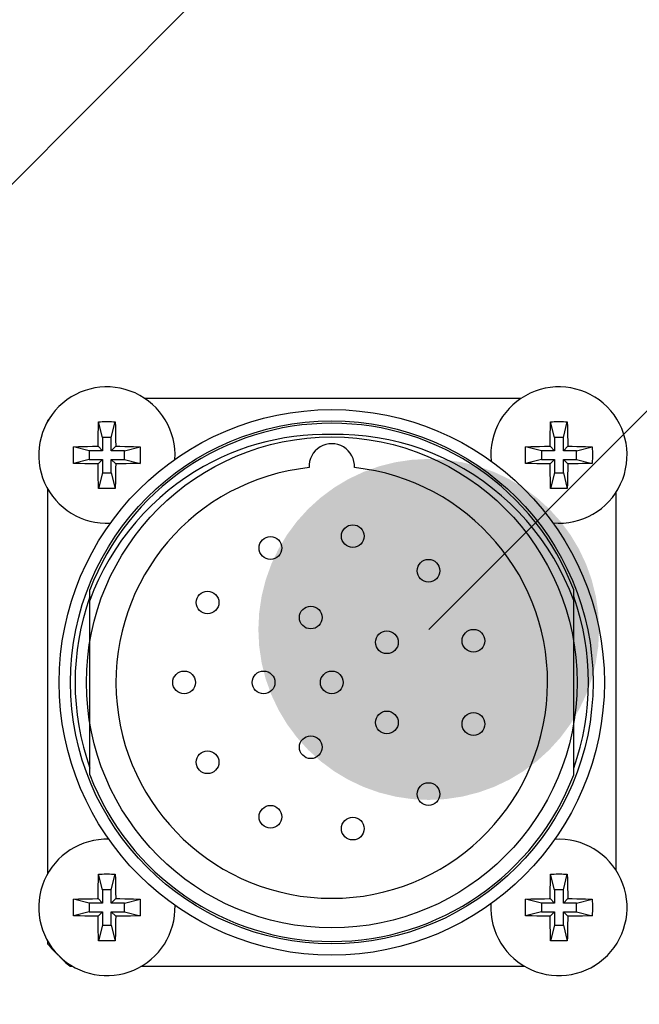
# Model space of a CAD drawing. Header units: millimetres. Extents: x 0 to 420, y 0 to 297.
# Tile 60 of 66: x 323 to 328, y 218 to 227. Entities that reach past the tile are written whole.
import ezdxf

# ---------------------------------------------------------------- set-up
doc = ezdxf.new("R2010")
doc.units = ezdxf.units.MM
doc.header["$LTSCALE"] = 23.1
doc.layers.get('0').update_dxf_attribs({"linetype": 'CONTINUOUS'})
for name, color, linetype in [('COMPONENTS', 7, 'CONTINUOUS'), ('DETAIL', 7, 'CONTINUOUS'), ('DIMENSION', 7, 'CONTINUOUS')]:
    doc.layers.add(name, color=color, linetype=linetype)
doc.styles.get("Standard").update_dxf_attribs({"font": 'arial.ttf'})
doc.dimstyles.new('DIMSTYLE_10', dxfattribs={"dimtxt": 3, "dimasz": 3, "dimexe": 0.18, "dimexo": 0.0625, "dimgap": 0.09, "dimtad": 1, "dimdec": 3, "dimlfac": 5, "dimdsep": 46, "dimtxsty": 'STANDARD', "dimblk": '_FILLED', "dimblk1": '_FILLED', "dimblk2": '_FILLED', "dimcen": 0.09, "dimadec": 0, "dimazin": 0, "dimtp": 0.5, "dimtm": 0.5, "dimtfac": 1, "dimtdec": 3, "dimtofl": 0, "dimtmove": 0, "dimatfit": 3, "dimldrblk": '_FILLED', "dimfxl": 1, "dimtolj": 1, "dimarcsym": 0})
doc.dimstyles.new('DIMSTYLE_11', dxfattribs={"dimtxt": 3, "dimasz": 3, "dimexe": 0.18, "dimexo": 0.0625, "dimgap": 0.09, "dimtad": 1, "dimdec": 1, "dimlfac": 5, "dimdsep": 46, "dimtxsty": 'STANDARD', "dimblk": '_FILLED', "dimblk1": '_FILLED', "dimblk2": '_FILLED', "dimcen": 0.09, "dimadec": 0, "dimazin": 0, "dimtp": 0.8, "dimtm": 0.8, "dimtfac": 1, "dimtdec": 1, "dimtofl": 0, "dimtmove": 0, "dimatfit": 3, "dimldrblk": '_FILLED', "dimfxl": 1, "dimtolj": 1, "dimarcsym": 0})
doc.dimstyles.new('DIMSTYLE_6', dxfattribs={"dimtxt": 3, "dimasz": 3, "dimexe": 0.18, "dimexo": 0.0625, "dimgap": 0.09, "dimtad": 1, "dimdec": 1, "dimlfac": 5, "dimdsep": 46, "dimtxsty": 'STANDARD', "dimblk": '_FILLED', "dimblk1": '_FILLED', "dimblk2": '_FILLED', "dimcen": 0.09, "dimadec": 0, "dimazin": 0, "dimtp": 0.3, "dimtm": 0.3, "dimtfac": 1, "dimtdec": 1, "dimtofl": 0, "dimtmove": 0, "dimatfit": 3, "dimldrblk": '_FILLED', "dimfxl": 1, "dimtolj": 1, "dimarcsym": 0})
doc.dimstyles.get("Standard").update_dxf_attribs({"dimtxt": 3, "dimasz": 3, "dimexe": 0.18, "dimexo": 0.0625, "dimgap": 0.09, "dimtad": 1, "dimdec": 3, "dimdsep": 46, "dimtxsty": 'STANDARD', "dimblk": '_FILLED', "dimblk1": '_FILLED', "dimblk2": '_FILLED', "dimcen": 0.09, "dimadec": 0, "dimazin": 0, "dimtol": 1, "dimtp": 0.001, "dimtm": 0.001, "dimtfac": 1, "dimtdec": 3, "dimtofl": 0, "dimtmove": 0, "dimatfit": 3, "dimldrblk": '_FILLED', "dimfxl": 1, "dimtolj": 1, "dimarcsym": 0})

# ---------------------------------------------------------------- blocks, each defined once
blk = doc.blocks.new('_FILLED')
at = {"color": 0, "linetype": 'BYBLOCK'}
blk.add_solid([(0, 0), (-1, 0.2), (-1, -0.2)], dxfattribs=at)
blk = doc.blocks.new('*D23')
at = {"layer": 'DIMENSION', "color": 2, "linetype": 'CONTINUOUS'}
for p, q in [((286.8897, 240.9259), (286.8897, 253.3025)), ((344.8897, 246.8132), (344.8897, 253.3025)), ((286.8897, 251.3025), (315.8897, 251.3025)), ((344.8897, 251.3025), (315.8897, 251.3025)), ((344.8897, 238.575), (344.8897, 244.5586)), ((286.8897, 214.6931), (286.8897, 238.411)), ((344.8897, 230.1826), (344.8897, 237.014)), ((344.8897, 214.5624), (344.8897, 229.3925))]:
    blk.add_line(p, q, dxfattribs=at)
at = {"layer": 'DIMENSION', "color": 2, "linetype": 'CONTINUOUS', "xscale": 3, "yscale": 3, "zscale": 3, "rotation": 180}
blk.add_blockref('_FILLED', (286.8897, 251.3025), dxfattribs=at)
at = {"layer": 'DIMENSION', "color": 2, "linetype": 'CONTINUOUS', "xscale": 3, "yscale": 3, "zscale": 3}
blk.add_blockref('_FILLED', (344.8897, 251.3025), dxfattribs=at)
at = {"layer": 'DIMENSION', "color": 2, "linetype": 'CONTINUOUS', "insert": (315.8897, 255.0525), "char_height": 3, "width": 6.992565, "attachment_point": 2, "line_spacing_factor": 0.9}
blk.add_mtext('290', dxfattribs=at)
blk = doc.blocks.new('*D24')
at = {"layer": 'DIMENSION', "color": 2, "linetype": 'CONTINUOUS'}
for p, q in [((325.6799, 231.3025), (369.8897, 231.3025)), ((367.8897, 231.3025), (367.8897, 190.8729)), ((367.8897, 150.4434), (367.8897, 190.8729)), ((348.8597, 150.4434), (369.8897, 150.4434))]:
    blk.add_line(p, q, dxfattribs=at)
at = {"layer": 'DIMENSION', "color": 2, "linetype": 'CONTINUOUS', "xscale": 3, "yscale": 3, "zscale": 3}
for p, rotation in [((367.8897, 231.3025), 90), ((367.8897, 150.4434), 270)]:
    blk.add_blockref('_FILLED', p, dxfattribs=dict(at, rotation=rotation))
at = {"layer": 'DIMENSION', "color": 2, "linetype": 'CONTINUOUS', "insert": (364.1397, 190.8729), "char_height": 3, "width": 13.271375, "attachment_point": 2, "rotation": 90, "line_spacing_factor": 0.9}
blk.add_mtext('(404.3)', dxfattribs=at)
blk = doc.blocks.new('*D25')
at = {"layer": 'DIMENSION', "color": 2, "linetype": 'CONTINUOUS'}
for p, q in [((325.3428, 231.3025), (359.8897, 231.3025)), ((357.8897, 231.3025), (357.8897, 219.8729)), ((357.8897, 208.4434), (357.8897, 219.8729)), ((336.5295, 208.4434), (359.8897, 208.4434))]:
    blk.add_line(p, q, dxfattribs=at)
at = {"layer": 'DIMENSION', "color": 2, "linetype": 'CONTINUOUS', "xscale": 3, "yscale": 3, "zscale": 3}
for p, rotation in [((357.8897, 231.3025), 90), ((357.8897, 208.4434), 270)]:
    blk.add_blockref('_FILLED', p, dxfattribs=dict(at, rotation=rotation))
at = {"layer": 'DIMENSION', "color": 2, "linetype": 'CONTINUOUS', "insert": (354.1397, 219.8729), "char_height": 3, "width": 10.483271, "attachment_point": 2, "rotation": 90, "line_spacing_factor": 0.9}
blk.add_mtext('114.3', dxfattribs=at)

msp = doc.modelspace()

# ---------------------------------------------------------------- linework, layer by layer
at = {"layer": 'COMPONENTS', "color": 7, "linetype": 'CONTINUOUS'}
for p, q in [((323.84115, 223.5434), (327.15826, 223.5434)), ((322.9897, 223.34269), (322.9897, 223.34774)), ((323.4339, 223.23841), (323.43478, 223.27817)), ((323.47095, 223.1984), (323.43639, 223.33667)), ((323.54845, 223.1984), (323.58302, 223.33667)), ((323.58302, 223.33667), (323.58428, 223.2922)), ((323.58428, 223.2922), (323.58524, 223.25127)), ((327.4139, 223.23841), (327.41478, 223.27817)), ((327.45095, 223.1984), (327.41639, 223.33667)), ((327.52845, 223.1984), (327.56302, 223.33667)), ((327.56302, 223.33667), (327.56428, 223.2922)), ((327.56428, 223.2922), (327.56524, 223.25127)), ((323.43264, 223.15877), (323.43324, 223.20211)), ((323.43324, 223.20211), (323.4339, 223.23841)), ((323.47095, 223.1984), (323.47095, 223.08215)), ((323.54845, 223.1984), (323.47095, 223.1984)), ((323.54845, 223.08215), (323.54845, 223.1984)), ((323.58524, 223.25127), (323.58597, 223.21384)), ((323.58597, 223.21384), (323.58664, 223.16908)), ((327.41264, 223.15877), (327.41324, 223.20211)), ((327.41324, 223.20211), (327.4139, 223.23841)), ((327.45095, 223.1984), (327.45095, 223.08215)), ((327.52845, 223.1984), (327.45095, 223.1984)), ((327.52845, 223.08215), (327.52845, 223.1984)), ((327.56524, 223.25127), (327.56597, 223.21384)), ((327.56597, 223.21384), (327.56664, 223.16908)), ((323.21643, 223.11672), (323.2609, 223.11797)), ((323.3547, 223.08215), (323.21643, 223.11672)), ((323.2609, 223.11797), (323.30183, 223.11894)), ((323.30183, 223.11894), (323.33926, 223.11966)), ((323.33926, 223.11966), (323.38402, 223.12034)), ((323.3547, 223.08215), (323.3547, 223.00465)), ((323.47095, 223.08215), (323.3547, 223.08215)), ((323.43227, 223.12083), (323.43264, 223.15877)), ((323.47095, 223.08215), (323.43227, 223.12083)), ((323.54845, 223.08215), (323.58714, 223.12083)), ((323.6647, 223.08215), (323.54845, 223.08215)), ((323.58714, 223.12083), (323.62508, 223.12046)), ((323.62508, 223.12046), (323.66841, 223.11986)), ((323.6647, 223.08215), (323.80297, 223.11672)), ((323.6647, 223.00465), (323.6647, 223.08215)), ((323.66841, 223.11986), (323.70471, 223.11921)), ((323.70471, 223.11921), (323.74447, 223.11833)), ((327.19643, 223.11672), (327.2409, 223.11797)), ((327.3347, 223.08215), (327.19643, 223.11672)), ((327.2409, 223.11797), (327.28183, 223.11894)), ((327.28183, 223.11894), (327.31926, 223.11966)), ((327.31926, 223.11966), (327.36402, 223.12034)), ((327.3347, 223.08215), (327.3347, 223.00465)), ((327.45095, 223.08215), (327.3347, 223.08215)), ((327.41227, 223.12083), (327.41264, 223.15877)), ((327.45095, 223.08215), (327.41227, 223.12083)), ((327.52845, 223.08215), (327.56714, 223.12083)), ((327.6447, 223.08215), (327.52845, 223.08215)), ((327.56714, 223.12083), (327.60508, 223.12046)), ((327.60508, 223.12046), (327.64841, 223.11986)), ((327.6447, 223.08215), (327.78297, 223.11672)), ((327.6447, 223.00465), (327.6447, 223.08215)), ((327.64841, 223.11986), (327.68471, 223.11921)), ((327.68471, 223.11921), (327.72447, 223.11833)), ((323.3547, 223.00465), (323.21643, 222.97008)), ((323.3547, 223.00465), (323.47095, 223.00465)), ((323.47095, 223.00465), (323.43227, 222.96597)), ((323.47095, 223.00465), (323.47095, 222.8884)), ((323.54845, 222.8884), (323.54845, 223.00465)), ((323.54845, 223.00465), (323.58714, 222.96597)), ((323.54845, 223.00465), (323.6647, 223.00465)), ((323.6647, 223.00465), (323.80297, 222.97008)), ((327.3347, 223.00465), (327.19643, 222.97008)), ((327.3347, 223.00465), (327.45095, 223.00465)), ((327.45095, 223.00465), (327.41227, 222.96597)), ((327.45095, 223.00465), (327.45095, 222.8884)), ((327.52845, 222.8884), (327.52845, 223.00465)), ((327.52845, 223.00465), (327.56714, 222.96597)), ((327.52845, 223.00465), (327.6447, 223.00465)), ((327.6447, 223.00465), (327.78297, 222.97008)), ((323.31469, 222.9676), (323.27494, 222.96847)), ((323.35099, 222.96694), (323.31469, 222.9676)), ((323.39433, 222.96634), (323.35099, 222.96694)), ((323.43227, 222.96597), (323.39433, 222.96634)), ((323.43243, 222.94766), (323.43227, 222.96597)), ((323.43276, 222.91772), (323.43243, 222.94766)), ((323.43344, 222.87296), (323.43276, 222.91772)), ((323.58677, 222.92803), (323.58616, 222.88469)), ((323.58714, 222.96597), (323.58677, 222.92803)), ((323.68014, 222.96714), (323.63539, 222.96646)), ((323.71757, 222.96786), (323.68014, 222.96714)), ((323.7585, 222.96883), (323.71757, 222.96786)), ((323.80297, 222.97008), (323.7585, 222.96883)), ((327.29469, 222.9676), (327.25494, 222.96847)), ((327.33099, 222.96694), (327.29469, 222.9676)), ((327.37433, 222.96634), (327.33099, 222.96694)), ((327.41227, 222.96597), (327.37433, 222.96634)), ((327.41344, 222.87296), (327.41276, 222.91772)), ((327.56664, 222.91772), (327.56597, 222.87296)), ((327.66014, 222.96714), (327.61539, 222.96646)), ((327.69757, 222.96786), (327.66014, 222.96714)), ((327.7385, 222.96883), (327.69757, 222.96786)), ((327.78297, 222.97008), (327.7385, 222.96883)), ((323.43416, 222.83553), (323.43344, 222.87296)), ((323.43513, 222.7946), (323.43416, 222.83553)), ((323.47095, 222.8884), (323.43639, 222.75013)), ((323.47095, 222.8884), (323.54845, 222.8884)), ((323.54845, 222.8884), (323.58302, 222.75013)), ((323.58551, 222.84839), (323.58463, 222.80864)), ((323.58616, 222.88469), (323.58551, 222.84839)), ((327.41416, 222.83553), (327.41344, 222.87296)), ((327.41513, 222.7946), (327.41416, 222.83553)), ((327.45095, 222.8884), (327.41639, 222.75013)), ((327.45095, 222.8884), (327.52845, 222.8884)), ((327.52845, 222.8884), (327.56302, 222.75013)), ((327.56524, 222.83553), (327.56428, 222.7946)), ((327.56597, 222.87296), (327.56524, 222.83553)), ((322.9897, 219.36269), (322.9897, 222.74411)), ((323.43639, 222.75013), (323.43513, 222.7946)), ((327.41639, 222.75013), (327.41513, 222.7946)), ((327.56428, 222.7946), (327.56302, 222.75013)), ((327.9897, 222.71196), (327.9897, 219.39484)), ((323.3597, 220.23007), (323.3597, 221.85673)), ((327.6197, 220.23007), (327.6197, 221.85673)), ((323.47095, 219.2184), (323.43639, 219.35667)), ((323.54845, 219.2184), (323.58302, 219.35667)), ((323.58302, 219.35667), (323.58428, 219.3122)), ((327.41513, 219.3122), (327.41639, 219.35667)), ((327.45095, 219.2184), (327.41639, 219.35667)), ((327.52845, 219.2184), (327.56302, 219.35667)), ((327.56302, 219.35667), (327.56428, 219.3122)), ((323.4339, 219.25841), (323.43478, 219.29817)), ((323.58428, 219.3122), (323.58524, 219.27127)), ((323.58524, 219.27127), (323.58597, 219.23384)), ((327.41344, 219.23384), (327.41416, 219.27127)), ((327.41416, 219.27127), (327.41513, 219.3122)), ((327.56428, 219.3122), (327.56524, 219.27127)), ((327.56524, 219.27127), (327.56597, 219.23384)), ((323.43264, 219.17877), (323.43324, 219.22211)), ((323.43324, 219.22211), (323.4339, 219.25841)), ((323.47095, 219.2184), (323.47095, 219.10215)), ((323.54845, 219.2184), (323.47095, 219.2184)), ((323.54845, 219.10215), (323.54845, 219.2184)), ((323.58597, 219.23384), (323.58664, 219.18908)), ((327.41234, 219.14982), (327.41276, 219.18908)), ((327.41276, 219.18908), (327.41344, 219.23384)), ((327.45095, 219.2184), (327.45095, 219.10215)), ((327.52845, 219.2184), (327.45095, 219.2184)), ((327.52845, 219.10215), (327.52845, 219.2184)), ((327.56597, 219.23384), (327.56664, 219.18908)), ((323.21643, 219.13672), (323.2609, 219.13797)), ((323.3547, 219.10215), (323.21643, 219.13672)), ((323.2609, 219.13797), (323.30183, 219.13894)), ((323.30183, 219.13894), (323.33926, 219.13966)), ((323.33926, 219.13966), (323.38402, 219.14034)), ((323.3547, 219.10215), (323.3547, 219.02465)), ((323.47095, 219.10215), (323.3547, 219.10215)), ((323.43227, 219.14083), (323.43264, 219.17877)), ((323.47095, 219.10215), (323.43227, 219.14083)), ((323.54845, 219.10215), (323.58714, 219.14083)), ((323.6647, 219.10215), (323.54845, 219.10215)), ((323.58714, 219.14083), (323.62508, 219.14046)), ((323.62508, 219.14046), (323.66841, 219.13986)), ((323.6647, 219.10215), (323.80297, 219.13672)), ((323.6647, 219.02465), (323.6647, 219.10215)), ((323.66841, 219.13986), (323.70471, 219.13921)), ((323.70471, 219.13921), (323.74447, 219.13833)), ((327.19643, 219.13672), (327.2409, 219.13797)), ((327.3347, 219.10215), (327.19643, 219.13672)), ((327.2409, 219.13797), (327.28183, 219.13894)), ((327.28183, 219.13894), (327.31926, 219.13966)), ((327.31926, 219.13966), (327.36402, 219.14034)), ((327.3347, 219.10215), (327.3347, 219.02465)), ((327.45095, 219.10215), (327.3347, 219.10215)), ((327.41227, 219.14083), (327.41234, 219.14982)), ((327.45095, 219.10215), (327.41227, 219.14083)), ((327.52845, 219.10215), (327.56714, 219.14083)), ((327.6447, 219.10215), (327.52845, 219.10215)), ((327.56714, 219.14083), (327.60508, 219.14046)), ((327.60508, 219.14046), (327.64841, 219.13986)), ((327.6447, 219.10215), (327.78297, 219.13672)), ((327.6447, 219.02465), (327.6447, 219.10215)), ((327.64841, 219.13986), (327.68471, 219.13921)), ((327.68471, 219.13921), (327.72447, 219.13833)), ((323.3547, 219.02465), (323.21643, 218.99008)), ((323.3547, 219.02465), (323.47095, 219.02465)), ((323.47095, 219.02465), (323.43227, 218.98597)), ((323.47095, 219.02465), (323.47095, 218.9084)), ((323.54845, 218.9084), (323.54845, 219.02465)), ((323.54845, 219.02465), (323.58714, 218.98597)), ((323.54845, 219.02465), (323.6647, 219.02465)), ((323.6647, 219.02465), (323.80297, 218.99008)), ((327.3347, 219.02465), (327.19643, 218.99008)), ((327.3347, 219.02465), (327.45095, 219.02465)), ((327.45095, 219.02465), (327.41227, 218.98597)), ((327.45095, 219.02465), (327.45095, 218.9084)), ((327.52845, 218.9084), (327.52845, 219.02465)), ((327.52845, 219.02465), (327.56714, 218.98597)), ((327.52845, 219.02465), (327.6447, 219.02465)), ((327.6447, 219.02465), (327.78297, 218.99008)), ((323.31469, 218.9876), (323.27494, 218.98847)), ((323.35099, 218.98694), (323.31469, 218.9876)), ((323.39433, 218.98634), (323.35099, 218.98694)), ((323.43227, 218.98597), (323.39433, 218.98634)), ((323.43264, 218.94803), (323.43227, 218.98597)), ((323.58677, 218.94803), (323.58616, 218.90469)), ((323.58714, 218.98597), (323.58677, 218.94803)), ((323.68014, 218.98714), (323.63539, 218.98646)), ((323.71757, 218.98786), (323.68014, 218.98714)), ((323.7585, 218.98883), (323.71757, 218.98786)), ((323.80297, 218.99008), (323.7585, 218.98883)), ((327.29469, 218.9876), (327.25494, 218.98847)), ((327.33099, 218.98694), (327.29469, 218.9876)), ((327.37433, 218.98634), (327.33099, 218.98694)), ((327.41227, 218.98597), (327.37433, 218.98634)), ((327.41344, 218.89296), (327.41276, 218.93772)), ((327.5665, 218.92706), (327.56575, 218.88086)), ((327.56677, 218.94803), (327.5665, 218.92706)), ((327.56714, 218.98597), (327.56677, 218.94803)), ((327.66014, 218.98714), (327.61539, 218.98646)), ((327.69757, 218.98786), (327.66014, 218.98714)), ((327.7385, 218.98883), (327.69757, 218.98786)), ((327.78297, 218.99008), (327.7385, 218.98883)), ((323.43416, 218.85553), (323.43344, 218.89296)), ((323.43513, 218.8146), (323.43416, 218.85553)), ((323.47095, 218.9084), (323.43639, 218.77013)), ((323.47095, 218.9084), (323.54845, 218.9084)), ((323.54845, 218.9084), (323.58302, 218.77013)), ((323.58551, 218.86839), (323.58463, 218.82864)), ((323.58616, 218.90469), (323.58551, 218.86839)), ((327.41416, 218.85553), (327.41344, 218.89296)), ((327.41513, 218.8146), (327.41416, 218.85553)), ((327.45095, 218.9084), (327.41639, 218.77013)), ((327.45095, 218.9084), (327.52845, 218.9084)), ((327.52845, 218.9084), (327.56302, 218.77013)), ((327.56495, 218.84228), (327.56389, 218.80017)), ((327.56575, 218.88086), (327.56495, 218.84228)), ((322.9897, 218.73906), (322.9897, 218.76411)), ((323.43639, 218.77013), (323.43513, 218.8146)), ((327.41639, 218.77013), (327.41513, 218.8146)), ((327.56389, 218.80017), (327.56302, 218.77013)), ((323.21041, 218.5434), (323.18536, 218.5434)), ((327.19041, 218.5434), (323.80899, 218.5434)), ((327.79405, 218.5434), (327.78899, 218.5434))]:
    msp.add_line(p, q, dxfattribs=at)
for points in [[(323.43478, 223.27817), (323.43593, 223.32145), (323.43639, 223.33667)], [(323.43639, 223.33667), (323.45274, 223.33707), (323.46907, 223.33737), (323.48536, 223.33757), (323.5016, 223.33767), (323.51781, 223.33767), (323.53405, 223.33757), (323.55034, 223.33737), (323.56666, 223.33707), (323.58302, 223.33667)], [(327.41478, 223.27817), (327.41593, 223.32145), (327.41639, 223.33667)], [(327.41639, 223.33667), (327.43274, 223.33707), (327.44907, 223.33737), (327.46536, 223.33757), (327.4816, 223.33767), (327.49781, 223.33767), (327.51405, 223.33757), (327.53034, 223.33737), (327.54666, 223.33707), (327.56302, 223.33667)], [(325.4897, 223.2234), (325.40491, 223.22381), (325.32077, 223.22106), (325.23727, 223.21516), (325.15436, 223.20606), (325.0721, 223.1938), (324.99066, 223.17852), (324.91025, 223.16031), (324.83067, 223.13908), (324.75155, 223.11467), (324.67286, 223.08721), (324.59463, 223.05656), (324.51651, 223.02224), (324.43834, 222.98429), (324.36029, 222.94267), (324.28243, 222.8967), (324.20442, 222.84616), (324.12662, 222.79129), (324.05023, 222.73204), (323.9751, 222.66811), (323.90138, 222.59981), (323.83068, 222.52809), (323.76324, 222.45292), (323.69882, 222.37433), (323.63828, 222.29335), (323.58184, 222.21016), (323.52928, 222.12457), (323.48076, 222.03712), (323.43636, 221.94797), (323.396, 221.85696), (323.3597, 221.76407)], [(323.58664, 223.16908), (323.58706, 223.12982), (323.58714, 223.12083)], [(327.6197, 221.76407), (327.58201, 221.86018), (327.54011, 221.95413), (327.494, 222.04591), (327.44349, 222.13582), (327.38877, 222.22356), (327.33037, 222.30833), (327.26837, 222.38996), (327.20268, 222.46862), (327.13358, 222.54403), (327.06096, 222.61628), (326.98494, 222.68528), (326.90606, 222.75052), (326.82431, 222.81196), (326.73972, 222.86963), (326.65291, 222.92316), (326.56396, 222.97247), (326.47279, 223.01765), (326.37983, 223.05849), (326.28493, 223.09503), (326.18823, 223.12724), (326.09053, 223.15486), (325.99192, 223.17785), (325.89231, 223.19626), (325.79223, 223.21003), (325.69186, 223.21913), (325.59102, 223.22359), (325.4897, 223.2234)], [(327.56664, 223.16908), (327.56706, 223.12982), (327.56714, 223.12083)], [(323.21542, 223.0434), (323.21545, 223.05582), (323.21554, 223.06817), (323.21568, 223.08043), (323.21588, 223.09261), (323.21613, 223.1047), (323.21643, 223.11672)], [(323.38402, 223.12034), (323.42328, 223.12076), (323.43227, 223.12083)], [(323.74447, 223.11833), (323.78776, 223.11717), (323.80297, 223.11672)], [(323.80297, 223.11672), (323.80328, 223.1047), (323.80353, 223.09261), (323.80373, 223.08043), (323.80387, 223.06817), (323.80395, 223.05582), (323.80398, 223.0434)], [(327.19542, 223.0434), (327.19545, 223.05582), (327.19554, 223.06817), (327.19568, 223.08043), (327.19588, 223.09261), (327.19613, 223.1047), (327.19643, 223.11672)], [(327.36402, 223.12034), (327.40328, 223.12076), (327.41227, 223.12083)], [(327.72447, 223.11833), (327.76776, 223.11717), (327.78297, 223.11672)], [(327.78297, 223.11672), (327.78328, 223.1047), (327.78353, 223.09261), (327.78373, 223.08043), (327.78387, 223.06817), (327.78395, 223.05582), (327.78398, 223.0434)], [(323.21643, 222.97008), (323.21613, 222.9821), (323.21588, 222.9942), (323.21568, 223.00637), (323.21554, 223.01864), (323.21545, 223.03098), (323.21542, 223.0434)], [(323.80398, 223.0434), (323.80395, 223.03098), (323.80387, 223.01864), (323.80373, 223.00637), (323.80353, 222.9942), (323.80328, 222.9821), (323.80297, 222.97008)], [(327.19643, 222.97008), (327.19613, 222.9821), (327.19588, 222.9942), (327.19568, 223.00637), (327.19554, 223.01864), (327.19545, 223.03098), (327.19542, 223.0434)], [(327.78398, 223.0434), (327.78395, 223.03098), (327.78387, 223.01864), (327.78373, 223.00637), (327.78353, 222.9942), (327.78328, 222.9821), (327.78297, 222.97008)], [(323.27494, 222.96847), (323.23165, 222.96963), (323.21643, 222.97008)], [(323.63539, 222.96646), (323.59612, 222.96604), (323.58714, 222.96597)], [(327.25494, 222.96847), (327.21165, 222.96963), (327.19643, 222.97008)], [(327.41276, 222.91772), (327.41234, 222.95698), (327.41227, 222.96597)], [(327.56714, 222.96597), (327.56677, 222.92803), (327.56664, 222.91772)], [(327.61539, 222.96646), (327.57612, 222.96604), (327.56714, 222.96597)], [(323.58302, 222.75013), (323.56666, 222.74973), (323.55034, 222.74943), (323.53405, 222.74923), (323.51781, 222.74913), (323.5016, 222.74913), (323.48536, 222.74923), (323.46907, 222.74943), (323.45274, 222.74973), (323.43639, 222.75013)], [(323.58463, 222.80864), (323.58347, 222.76535), (323.58302, 222.75013)], [(327.56302, 222.75013), (327.54666, 222.74973), (327.53034, 222.74943), (327.51405, 222.74923), (327.49781, 222.74913), (327.4816, 222.74913), (327.46536, 222.74923), (327.44907, 222.74943), (327.43274, 222.74973), (327.41639, 222.75013)], [(323.43478, 219.29817), (323.43593, 219.34145), (323.43639, 219.35667)], [(323.43639, 219.35667), (323.45274, 219.35707), (323.46907, 219.35737), (323.48536, 219.35757), (323.5016, 219.35767), (323.51781, 219.35767), (323.53405, 219.35757), (323.55034, 219.35737), (323.56666, 219.35707), (323.58302, 219.35667)], [(327.41639, 219.35667), (327.43274, 219.35707), (327.44907, 219.35737), (327.46536, 219.35757), (327.4816, 219.35767), (327.49781, 219.35767), (327.51405, 219.35757), (327.53034, 219.35737), (327.54666, 219.35707), (327.56302, 219.35667)], [(323.58664, 219.18908), (323.58706, 219.14982), (323.58714, 219.14083)], [(327.56664, 219.18908), (327.56706, 219.14982), (327.56714, 219.14083)], [(323.21542, 219.0634), (323.21545, 219.07582), (323.21554, 219.08817), (323.21568, 219.10043), (323.21588, 219.11261), (323.21613, 219.1247), (323.21643, 219.13672)], [(323.38402, 219.14034), (323.42328, 219.14076), (323.43227, 219.14083)], [(323.74447, 219.13833), (323.78776, 219.13717), (323.80297, 219.13672)], [(323.80297, 219.13672), (323.80328, 219.1247), (323.80353, 219.11261), (323.80373, 219.10043), (323.80387, 219.08817), (323.80395, 219.07582), (323.80398, 219.0634)], [(327.19542, 219.0634), (327.19545, 219.07582), (327.19554, 219.08817), (327.19568, 219.10043), (327.19588, 219.11261), (327.19613, 219.1247), (327.19643, 219.13672)], [(327.36402, 219.14034), (327.40328, 219.14076), (327.41227, 219.14083)], [(327.72447, 219.13833), (327.76776, 219.13717), (327.78297, 219.13672)], [(327.78297, 219.13672), (327.78328, 219.1247), (327.78353, 219.11261), (327.78373, 219.10043), (327.78387, 219.08817), (327.78395, 219.07582), (327.78398, 219.0634)], [(323.21643, 218.99008), (323.21613, 219.0021), (323.21588, 219.0142), (323.21568, 219.02637), (323.21554, 219.03864), (323.21545, 219.05098), (323.21542, 219.0634)], [(323.80398, 219.0634), (323.80395, 219.05098), (323.80387, 219.03864), (323.80373, 219.02637), (323.80353, 219.0142), (323.80328, 219.0021), (323.80297, 218.99008)], [(327.19643, 218.99008), (327.19613, 219.0021), (327.19588, 219.0142), (327.19568, 219.02637), (327.19554, 219.03864), (327.19545, 219.05098), (327.19542, 219.0634)], [(327.78398, 219.0634), (327.78395, 219.05098), (327.78387, 219.03864), (327.78373, 219.02637), (327.78353, 219.0142), (327.78328, 219.0021), (327.78297, 218.99008)], [(323.27494, 218.98847), (323.23165, 218.98963), (323.21643, 218.99008)], [(323.43344, 218.89296), (323.43276, 218.93772), (323.43264, 218.94803)], [(323.63539, 218.98646), (323.59612, 218.98604), (323.58714, 218.98597)], [(327.25494, 218.98847), (327.21165, 218.98963), (327.19643, 218.99008)], [(327.41276, 218.93772), (327.41234, 218.97698), (327.41227, 218.98597)], [(327.61539, 218.98646), (327.57612, 218.98604), (327.56714, 218.98597)], [(323.58302, 218.77013), (323.56666, 218.76973), (323.55034, 218.76943), (323.53405, 218.76923), (323.51781, 218.76913), (323.5016, 218.76913), (323.48536, 218.76923), (323.46907, 218.76943), (323.45274, 218.76973), (323.43639, 218.77013)], [(323.58463, 218.82864), (323.58347, 218.78535), (323.58302, 218.77013)], [(327.56302, 218.77013), (327.54666, 218.76973), (327.53034, 218.76943), (327.51405, 218.76923), (327.49781, 218.76913), (327.4816, 218.76913), (327.46536, 218.76923), (327.44907, 218.76943), (327.43274, 218.76973), (327.41639, 218.77013)]]:
    msp.add_lwpolyline(points, dxfattribs=at)
for centre, radius in [((325.4897, 221.0434), 2.4), ((325.4897, 221.0434), 2.3), ((325.4897, 221.0434), 2.16), ((325.67471, 222.33017), 0.1), ((324.94966, 222.22592), 0.1), ((326.34102, 222.02588), 0.1), ((324.39607, 221.74623), 0.1), ((325.30429, 221.61403), 0.1), ((325.97511, 221.39607), 0.1), ((326.73704, 221.40965), 0.1), ((324.1897, 221.0434), 0.1), ((324.8897, 221.0434), 0.1), ((325.4897, 221.0434), 0.1), ((325.97511, 220.69073), 0.1), ((326.73704, 220.67715), 0.1), ((325.30429, 220.47277), 0.1), ((324.39607, 220.34057), 0.1), ((326.34102, 220.06093), 0.1), ((324.94966, 219.86088), 0.1), ((325.67471, 219.75663), 0.1)]:
    msp.add_circle(centre, radius, dxfattribs=at)
for centre, radius, start, end in [((323.5097, 223.0434), 0.6, 356.372304, 273.076068), ((327.4897, 223.0434), 0.6, 264.893035, 185.019525), ((325.4897, 221.0434), 3.4, 137.113538, 137.332075), ((325.4897, 221.0434), 2.28, 20.899028, 159.100972), ((325.4897, 222.9434), 0.2, 356.983039, 183.016961), ((325.4897, 221.0434), 1.9, 96.033923, 83.966077), ((325.4897, 221.0434), 2.28, 200.899028, 339.100972), ((323.5097, 219.0634), 0.6, 88.327142, 1.65769), ((327.4897, 219.0634), 0.6, 177.015914, 93.646849), ((325.4897, 221.0434), 3.4, 222.667925, 224.875919), ((325.4897, 221.0434), 3.4, 225.124081, 227.332075), ((325.4897, 221.0434), 3.4, 312.667925, 312.886462)]:
    msp.add_arc(centre, radius, start, end, dxfattribs=at)
at = {"layer": 'COMPONENTS', "color": 9, "linetype": 'CONTINUOUS'}
for start, end in [(160.503006, 199.496973), (340.503006, 19.496973)]:
    msp.add_arc((325.4897, 221.0434), 2.26, start, end, dxfattribs=at)

# ---------------------------------------------------------------- dimensions: what is measured, and where the dimension line sits
at = {"layer": 'DIMENSION', "color": 2, "linetype": 'CONTINUOUS'}
dim = msp.add_linear_dim(base=(344.8897, 251.30248), p1=(286.8897, 214.6931), p2=(344.8897, 214.56243), dimstyle='DIMSTYLE_10', dxfattribs=at)
dim.commit()
dim.dimension.update_dxf_attribs({"geometry": '*D23', "text_midpoint": (312.39342, 253.55248), "dimtype": 160})
dim = msp.add_linear_dim(base=(357.88971, 208.4434), p1=(325.34283, 231.30248), p2=(336.52953, 208.4434), angle=270, dimstyle='DIMSTYLE_6', dxfattribs=at)
dim.commit()
dim.dimension.update_dxf_attribs({"geometry": '*D25', "text_midpoint": (357.98835, 215.18694), "dimtype": 160})
dim = msp.add_linear_dim(base=(367.88971, 150.4434), p1=(325.67992, 231.30248), p2=(348.8597, 150.4434), angle=270, text='(<>)', dimstyle='DIMSTYLE_11', dxfattribs=at)
dim.commit()
dim.dimension.update_dxf_attribs({"geometry": '*D24', "text_midpoint": (366.97019, 188.9154), "dimtype": 160})

# ---------------------------------------------------------------- leaders
at = {"layer": 'DETAIL', "color": 2, "linetype": 'CONTINUOUS'}
for points in [[(320.2909, 223.03808), (348.49031, 251.30248), (353.49031, 251.30248)], [(326.34326, 221.50929), (346.11363, 241.30248), (352.51376, 241.30248)]]:
    msp.add_leader(points, dimstyle='STANDARD', override={"dimtad": 0, "dimldrblk": 'DOT'}, dxfattribs=at)

doc.saveas('drawing.dxf')
